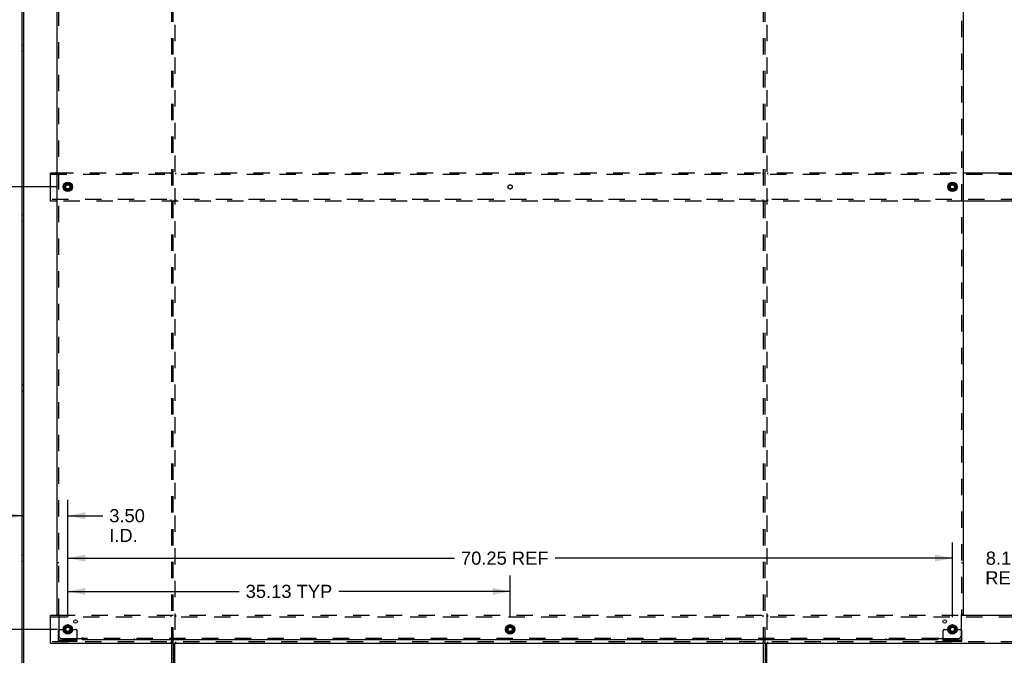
# Model space of a CAD drawing. Header units: inches. Extents: x 0 to 236, y 0 to 153.
# Tile 10 of 37: x 79 to 157, y 52 to 102. Entities that reach past the tile are written whole.
import ezdxf

# ---------------------------------------------------------------- set-up
doc = ezdxf.new("R2010")
doc.units = ezdxf.units.IN
doc.header["$LTSCALE"] = 12.986111
doc.header["$MEASUREMENT"] = 0
doc.linetypes.add('DOT', pattern=[0.2, 0.1, -0.1])
doc.linetypes.add('HIDDEN', pattern=[0.2, 0.1, -0.1])
doc.layers.get('0').update_dxf_attribs({"linetype": 'CONTINUOUS'})
for name, color, linetype in [('DEFAULT_2', 8, 'HIDDEN'), ('DIMENSIONS', 7, 'CONTINUOUS'), ('SUBPANELS', 7, 'CONTINUOUS')]:
    doc.layers.add(name, color=color, linetype=linetype)
doc.styles.get("Standard").update_dxf_attribs({"font": 'arial.ttf'})
doc.dimstyles.new('DIMSTYLE_1', dxfattribs={"dimtxt": 1.041667, "dimasz": 1.388889, "dimexe": 0.09, "dimexo": 0.07, "dimgap": 0.0375, "dimtad": 0, "dimtih": 1, "dimtoh": 1, "dimzin": 4, "dimdsep": 46, "dimtxsty": 'Standard', "dimblk": '_FILLED', "dimblk1": '_FILLED', "dimblk2": '_FILLED', "dimcen": 0.09, "dimadec": 3, "dimazin": 1, "dimtfac": 1, "dimtdec": 3, "dimtofl": 0, "dimtmove": 0, "dimatfit": 3, "dimldrblk": '_FILLED', "dimfxl": 0, "dimtolj": 1, "dimtzin": 4, "dimarcsym": 0})

# ---------------------------------------------------------------- blocks, each defined once
blk = doc.blocks.new('_FILLED')
at = {"color": 0, "linetype": 'ByBlock'}
blk.add_solid([(0, 0), (-1, 0.2), (-1, -0.2)], dxfattribs=at)
blk = doc.blocks.new('*D7')
at = {"layer": 'DIMENSIONS', "color": 2, "linetype": 'Continuous'}
for p, q in [((81.909, 53.922), (74.459, 53.922)), ((75.709, 53.922), (75.709, 51.364)), ((75.709, 45.172), (75.709, 47.718)), ((78.181, 45.172), (74.459, 45.172))]:
    blk.add_line(p, q, dxfattribs=at)
at = {"layer": 'DIMENSIONS', "color": 2, "linetype": 'Continuous', "xscale": 1.3888888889, "yscale": 1.3888888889, "zscale": 1.3888888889}
for p, rotation in [((75.709, 53.922), 90), ((75.709, 45.172), 270)]:
    blk.add_blockref('_FILLED', p, dxfattribs=dict(at, rotation=rotation))
at = {"layer": 'DIMENSIONS', "color": 2, "linetype": 'Continuous', "insert": (75.709, 50.843), "char_height": 1.0417, "width": 2.8307, "attachment_point": 2, "line_spacing_factor": 0.9}
blk.add_mtext('8.75\\PI.D.', dxfattribs=at)
blk = doc.blocks.new('*D8')
at = {"layer": 'DIMENSIONS', "color": 2, "linetype": 'Continuous'}
for p, q in [((81.909, 89.047), (74.459, 89.047)), ((75.709, 89.047), (75.709, 73.254)), ((75.709, 53.922), (75.709, 69.608)), ((81.909, 53.922), (74.459, 53.922))]:
    blk.add_line(p, q, dxfattribs=at)
at = {"layer": 'DIMENSIONS', "color": 2, "linetype": 'Continuous', "xscale": 1.3888888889, "yscale": 1.3888888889, "zscale": 1.3888888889}
for p, rotation in [((75.709, 89.047), 90), ((75.709, 53.922), 270)]:
    blk.add_blockref('_FILLED', p, dxfattribs=dict(at, rotation=rotation))
at = {"layer": 'DIMENSIONS', "color": 2, "linetype": 'Continuous', "insert": (75.709, 72.733), "char_height": 1.0417, "width": 3.64002, "attachment_point": 2, "line_spacing_factor": 0.9}
blk.add_mtext('35.13\\PTYP', dxfattribs=at)
blk = doc.blocks.new('*D12')
at = {"layer": 'DIMENSIONS', "color": 2, "linetype": 'Continuous'}
for p, q in [((82.716, 54.895), (82.716, 64.193)), ((79.216, 62.943), (76.438, 62.943)), ((82.716, 62.943), (85.486, 62.943))]:
    blk.add_line(p, q, dxfattribs=at)
at = {"layer": 'DIMENSIONS', "color": 2, "linetype": 'Continuous', "xscale": 1.3888888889, "yscale": 1.3888888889, "zscale": 1.3888888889}
blk.add_blockref('_FILLED', (79.216, 62.943), dxfattribs=at)
at = {"layer": 'DIMENSIONS', "color": 2, "linetype": 'Continuous', "xscale": 1.3888888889, "yscale": 1.3888888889, "zscale": 1.3888888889, "rotation": 180}
blk.add_blockref('_FILLED', (82.716, 62.943), dxfattribs=at)
at = {"layer": 'DIMENSIONS', "color": 2, "linetype": 'Continuous', "insert": (86.007, 63.464), "char_height": 1.0417, "width": 2.8307, "attachment_point": 1, "line_spacing_factor": 0.9}
blk.add_mtext('3.50\\PI.D.', dxfattribs=at)
blk = doc.blocks.new('*D15')
at = {"layer": 'DIMENSIONS', "color": 2, "linetype": 'Continuous'}
for p, q in [((152.966, 54.895), (152.966, 60.824)), ((161.091, 54.895), (161.091, 60.824)), ((152.966, 59.574), (150.188, 59.574)), ((161.091, 59.574), (163.869, 59.574))]:
    blk.add_line(p, q, dxfattribs=at)
at = {"layer": 'DIMENSIONS', "color": 2, "linetype": 'Continuous', "xscale": 1.3888888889, "yscale": 1.3888888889, "zscale": 1.3888888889}
blk.add_blockref('_FILLED', (152.966, 59.574), dxfattribs=at)
at = {"layer": 'DIMENSIONS', "color": 2, "linetype": 'Continuous', "xscale": 1.3888888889, "yscale": 1.3888888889, "zscale": 1.3888888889, "rotation": 180}
blk.add_blockref('_FILLED', (161.091, 59.574), dxfattribs=at)
at = {"layer": 'DIMENSIONS', "color": 2, "linetype": 'Continuous', "insert": (157.028, 60.095), "char_height": 1.0417, "width": 2.90428, "attachment_point": 2, "line_spacing_factor": 0.9}
blk.add_mtext('8.13\\PREF', dxfattribs=at)
blk = doc.blocks.new('*D16')
at = {"layer": 'DIMENSIONS', "color": 2, "linetype": 'Continuous'}
for p, q in [((82.716, 54.895), (82.716, 58.187)), ((117.841, 54.895), (117.841, 58.187)), ((82.716, 56.937), (96.325, 56.937)), ((117.841, 56.937), (104.232, 56.937))]:
    blk.add_line(p, q, dxfattribs=at)
at = {"layer": 'DIMENSIONS', "color": 2, "linetype": 'Continuous', "xscale": 1.3888888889, "yscale": 1.3888888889, "zscale": 1.3888888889, "rotation": 180}
blk.add_blockref('_FILLED', (82.716, 56.937), dxfattribs=at)
at = {"layer": 'DIMENSIONS', "color": 2, "linetype": 'Continuous', "xscale": 1.3888888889, "yscale": 1.3888888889, "zscale": 1.3888888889}
blk.add_blockref('_FILLED', (117.841, 56.937), dxfattribs=at)
at = {"layer": 'DIMENSIONS', "color": 2, "linetype": 'Continuous', "insert": (100.278, 57.458), "char_height": 1.0417, "width": 6.86571, "attachment_point": 2, "line_spacing_factor": 0.9}
blk.add_mtext('35.13 TYP', dxfattribs=at)
blk = doc.blocks.new('*D17')
at = {"layer": 'DIMENSIONS', "color": 2, "linetype": 'Continuous'}
for p, q in [((82.716, 54.895), (82.716, 60.824)), ((152.966, 54.895), (152.966, 60.824)), ((82.716, 59.574), (113.419, 59.574)), ((152.966, 59.574), (121.408, 59.574))]:
    blk.add_line(p, q, dxfattribs=at)
at = {"layer": 'DIMENSIONS', "color": 2, "linetype": 'Continuous', "xscale": 1.3888888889, "yscale": 1.3888888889, "zscale": 1.3888888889, "rotation": 180}
blk.add_blockref('_FILLED', (82.716, 59.574), dxfattribs=at)
at = {"layer": 'DIMENSIONS', "color": 2, "linetype": 'Continuous', "xscale": 1.3888888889, "yscale": 1.3888888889, "zscale": 1.3888888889}
blk.add_blockref('_FILLED', (152.966, 59.574), dxfattribs=at)
at = {"layer": 'DIMENSIONS', "color": 2, "linetype": 'Continuous', "insert": (117.413, 60.095), "char_height": 1.0417, "width": 6.94703, "attachment_point": 2, "line_spacing_factor": 0.9}
blk.add_mtext('70.25 REF', dxfattribs=at)
blk = doc.blocks.new('*D36')
at = {"layer": 'DIMENSIONS', "color": 2, "linetype": 'Continuous'}
for p, q in [((81.909, 124.172), (70.778, 124.172)), ((72.028, 124.172), (72.028, 90.852)), ((72.028, 53.922), (72.028, 87.206)), ((81.909, 53.922), (70.778, 53.922))]:
    blk.add_line(p, q, dxfattribs=at)
at = {"layer": 'DIMENSIONS', "color": 2, "linetype": 'Continuous', "xscale": 1.3888888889, "yscale": 1.3888888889, "zscale": 1.3888888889}
for p, rotation in [((72.028, 124.172), 90), ((72.028, 53.922), 270)]:
    blk.add_blockref('_FILLED', p, dxfattribs=dict(at, rotation=rotation))
at = {"layer": 'DIMENSIONS', "color": 2, "linetype": 'Continuous', "insert": (72.028, 90.331), "char_height": 1.0417, "width": 3.64002, "attachment_point": 2, "line_spacing_factor": 0.9}
blk.add_mtext('70.25\\PREF', dxfattribs=at)

msp = doc.modelspace()

# ---------------------------------------------------------------- linework, layer by layer
at = {"color": 7, "linetype": 'Continuous'}
for p, q in [((79.091, 45.172), (79.091, 128.922)), ((79.216, 45.172), (79.216, 128.922)), ((81.341, 87.922), (81.341, 90.172)), ((81.341, 90.172), (81.872, 90.172)), ((153.81, 90.172), (160.247, 90.172)), ((82.438, 89.202), (82.438, 88.893)), ((82.443, 89.21), (82.711, 89.365)), ((82.721, 89.365), (82.988, 89.21)), ((82.993, 89.202), (82.993, 88.893)), ((152.688, 89.202), (152.688, 88.893)), ((152.693, 89.21), (152.961, 89.365)), ((152.971, 89.365), (153.238, 89.21)), ((153.243, 89.202), (153.243, 88.893)), ((82.711, 88.73), (82.443, 88.884)), ((82.988, 88.884), (82.721, 88.73)), ((152.961, 88.73), (152.693, 88.884)), ((153.238, 88.884), (152.971, 88.73)), ((81.872, 87.922), (81.341, 87.922)), ((160.247, 87.922), (153.81, 87.922)), ((81.341, 52.797), (81.341, 55.047)), ((81.341, 55.047), (81.993, 55.047)), ((153.689, 55.047), (160.368, 55.047)), ((82.438, 54.077), (82.438, 53.768)), ((82.443, 54.085), (82.711, 54.24)), ((82.721, 54.24), (82.988, 54.085)), ((82.993, 54.077), (82.993, 53.768)), ((117.563, 54.077), (117.563, 53.768)), ((117.568, 54.085), (117.836, 54.24)), ((117.846, 54.24), (118.113, 54.085)), ((118.118, 54.077), (118.118, 53.768)), ((152.688, 54.077), (152.688, 53.768)), ((152.693, 54.085), (152.961, 54.24)), ((152.971, 54.24), (153.238, 54.085)), ((153.243, 54.077), (153.243, 53.768)), ((82.711, 53.605), (82.443, 53.759)), ((82.988, 53.759), (82.721, 53.605)), ((117.836, 53.605), (117.568, 53.759)), ((118.113, 53.759), (117.846, 53.605)), ((152.961, 53.605), (152.693, 53.759)), ((153.238, 53.759), (152.971, 53.605)), ((194.466, 52.797), (81.341, 52.797)), ((81.966, 52.975), (81.966, 53.079)), ((81.966, 52.975), (83.466, 52.975)), ((83.466, 52.975), (83.466, 53.079)), ((90.966, 45.172), (90.966, 52.797)), ((91.091, 52.797), (91.091, 45.172)), ((138.091, 52.797), (138.091, 45.172)), ((152.216, 52.975), (152.216, 53.079)), ((152.216, 52.975), (153.716, 52.975)), ((153.716, 52.975), (153.716, 53.079))]:
    msp.add_line(p, q, dxfattribs=at)
at = {"color": 3, "linetype": 'Continuous'}
for p, q in [((81.966, 53.079), (81.966, 53.797)), ((83.466, 53.079), (83.466, 53.204)), ((152.216, 53.079), (152.216, 53.204)), ((153.716, 53.079), (153.716, 53.797)), ((81.966, 53.079), (83.466, 53.079)), ((91.216, 45.172), (91.216, 52.797)), ((137.966, 45.172), (137.966, 52.797)), ((138.216, 45.172), (138.216, 52.797)), ((152.216, 53.079), (153.716, 53.079))]:
    msp.add_line(p, q, dxfattribs=at)
at = {"color": 7, "linetype": 'Continuous'}
for centre, radius in [((82.716, 89.047), 0.372), ((82.716, 89.047), 0.356), ((82.716, 89.047), 0.204), ((82.716, 89.047), 0.188), ((152.966, 89.047), 0.372), ((152.966, 89.047), 0.356), ((152.966, 89.047), 0.204), ((152.966, 89.047), 0.188), ((82.716, 53.922), 0.372), ((82.716, 53.922), 0.356), ((82.716, 53.922), 0.204), ((82.716, 53.922), 0.188), ((117.841, 53.922), 0.372), ((117.841, 53.922), 0.356), ((117.841, 53.922), 0.204), ((117.841, 53.922), 0.188), ((152.966, 53.922), 0.372), ((152.966, 53.922), 0.356), ((152.966, 53.922), 0.204), ((152.966, 53.922), 0.188)]:
    msp.add_circle(centre, radius, dxfattribs=at)
for centre, start, end in [((82.448, 89.202), 120, 179.98765), ((82.716, 89.356), 60, 120), ((82.983, 89.202), 0, 60), ((152.698, 89.202), 120, 179.98765), ((152.966, 89.356), 60, 120), ((153.233, 89.202), 0, 60), ((82.448, 88.893), 180.01128, 239.98796), ((82.716, 88.739), 240.01171, 299.98732), ((82.983, 88.893), 300.01085, 360), ((152.698, 88.893), 180.01128, 239.98796), ((152.966, 88.739), 240.01171, 300), ((153.233, 88.893), 300.01085, 360), ((82.448, 54.077), 120, 179.98765), ((82.716, 54.231), 60, 120), ((82.983, 54.077), 0, 60), ((117.573, 54.077), 120, 179.98765), ((117.841, 54.231), 60, 120), ((118.108, 54.077), 0, 60), ((152.698, 54.077), 120, 179.98765), ((152.966, 54.231), 60, 120), ((153.233, 54.077), 0, 60), ((82.448, 53.768), 180.01128, 239.98796), ((82.716, 53.614), 240.01171, 299.98732), ((82.983, 53.768), 300.01085, 360), ((117.573, 53.768), 180.01128, 239.98796), ((117.841, 53.614), 240.01171, 299.98732), ((118.108, 53.768), 300.01085, 360), ((152.698, 53.768), 180.01128, 239.98796), ((152.966, 53.614), 240.01171, 300), ((153.233, 53.768), 300.01085, 360)]:
    msp.add_arc(centre, 0.01, start, end, dxfattribs=at)
at = {"color": 3, "linetype": 'Continuous'}
for centre, start, end in [((82.091, 53.797), 138.70205, 180), ((153.591, 53.797), 0, 41.29795)]:
    msp.add_arc(centre, 0.125, start, end, dxfattribs=at)
at = {"layer": 'DEFAULT_2', "color": 8, "linetype": 'HIDDEN'}
for p, q in [((90.966, 52.797), (90.966, 125.297)), ((91.091, 52.797), (91.091, 125.297)), ((91.216, 125.297), (91.216, 52.797)), ((137.966, 52.797), (137.966, 125.297)), ((138.091, 52.797), (138.091, 125.297)), ((138.216, 125.297), (138.216, 52.797)), ((79.216, 100.297), (79.091, 100.297)), ((79.216, 99.797), (79.091, 99.797)), ((81.341, 90.047), (194.466, 90.047)), ((81.872, 90.172), (153.81, 90.172)), ((90.903, 90.172), (90.903, 90.047)), ((91.278, 90.172), (91.278, 90.047)), ((137.903, 90.172), (137.903, 90.047)), ((138.278, 90.172), (138.278, 90.047)), ((194.466, 88.047), (81.341, 88.047)), ((153.81, 87.922), (81.872, 87.922)), ((90.903, 88.047), (90.903, 87.922)), ((91.278, 88.047), (91.278, 87.922)), ((137.903, 88.047), (137.903, 87.922)), ((138.278, 88.047), (138.278, 87.922)), ((79.216, 86.797), (79.091, 86.797)), ((79.216, 86.297), (79.091, 86.297)), ((79.216, 73.297), (79.091, 73.297)), ((79.216, 72.797), (79.091, 72.797)), ((79.216, 59.797), (79.091, 59.797)), ((79.216, 59.297), (79.091, 59.297)), ((81.341, 54.922), (194.466, 54.922)), ((81.993, 55.047), (153.689, 55.047)), ((90.903, 55.047), (90.903, 54.922)), ((91.278, 55.047), (91.278, 54.922)), ((137.903, 55.047), (137.903, 54.922)), ((138.278, 55.047), (138.278, 54.922)), ((82.091, 53.922), (82.18, 53.922)), ((82.18, 53.922), (82.241, 53.922)), ((82.241, 53.922), (82.541, 53.922)), ((82.891, 53.922), (83.341, 53.922)), ((83.466, 53.204), (83.466, 53.797)), ((152.216, 53.204), (152.216, 53.797)), ((152.341, 53.922), (152.43, 53.922)), ((152.43, 53.922), (152.491, 53.922)), ((152.491, 53.922), (152.791, 53.922)), ((153.141, 53.922), (153.591, 53.922)), ((194.466, 52.922), (81.341, 52.922)), ((82.213, 52.975), (82.213, 53.079)), ((82.469, 52.975), (82.469, 53.079)), ((82.963, 52.975), (82.963, 53.079)), ((83.219, 52.975), (83.219, 53.079)), ((90.903, 52.922), (90.903, 52.797)), ((91.278, 52.922), (91.278, 52.797)), ((137.903, 52.922), (137.903, 52.797)), ((138.278, 52.922), (138.278, 52.797)), ((152.463, 52.975), (152.463, 53.079)), ((152.719, 52.975), (152.719, 53.079)), ((153.213, 52.975), (153.213, 53.079)), ((153.469, 52.975), (153.469, 53.079))]:
    msp.add_line(p, q, dxfattribs=at)
for centre, radius in [((82.716, 89.047), 0.312), ((82.716, 89.047), 0.183), ((82.716, 89.047), 0.165), ((152.966, 89.047), 0.312), ((152.966, 89.047), 0.183), ((152.966, 89.047), 0.165), ((82.716, 53.922), 0.312), ((82.716, 53.922), 0.183), ((82.716, 53.922), 0.165), ((117.841, 53.922), 0.312), ((117.841, 53.922), 0.183), ((117.841, 53.922), 0.165), ((152.966, 53.922), 0.312), ((152.966, 53.922), 0.183), ((152.966, 53.922), 0.165)]:
    msp.add_circle(centre, radius, dxfattribs=at)
at = {"layer": 'DEFAULT_2', "color": 8, "linetype": 'DOT'}
for centre in [(82.716, 89.047), (117.841, 89.047), (152.966, 89.047), (82.716, 53.922), (117.841, 53.922), (152.966, 53.922)]:
    msp.add_circle(centre, 0.17, dxfattribs=at)
at = {"layer": 'DEFAULT_2', "color": 8, "linetype": 'HIDDEN'}
for centre, radius, start, end in [((82.091, 53.797), 0.125, 90, 138.70205), ((82.716, 53.922), 0.175, 180, 360), ((83.341, 53.797), 0.125, 0, 90), ((152.341, 53.797), 0.125, 90, 180), ((152.966, 53.922), 0.175, 180, 360), ((153.591, 53.797), 0.125, 41.29795, 90)]:
    msp.add_arc(centre, radius, start, end, dxfattribs=at)
at = {"layer": 'SUBPANELS', "color": 3, "linetype": 'Continuous'}
for p, q in [((81.872, 55.079), (81.872, 123.016)), ((153.81, 123.016), (153.81, 55.079)), ((81.872, 55.079), (81.958, 55.079)), ((81.978, 55.062), (81.985, 55.054)), ((81.997, 55.043), (81.997, 53.454)), ((153.685, 53.454), (153.685, 55.043)), ((153.81, 55.079), (153.723, 55.079)), ((82.247, 53.204), (83.837, 53.204)), ((151.827, 53.185), (151.834, 53.192)), ((151.845, 53.204), (153.435, 53.204)), ((83.872, 53.079), (83.872, 53.165)), ((151.81, 53.079), (83.872, 53.079)), ((151.81, 53.079), (151.81, 53.165))]:
    msp.add_line(p, q, dxfattribs=at)
at = {"layer": 'SUBPANELS', "color": 8, "linetype": 'HIDDEN'}
for p, q in [((81.997, 55.079), (81.997, 123.016)), ((153.685, 123.016), (153.685, 55.079)), ((81.997, 59.204), (81.872, 59.204)), ((153.685, 59.204), (153.81, 59.204)), ((81.958, 55.079), (82.038, 55.079)), ((153.723, 55.079), (153.644, 55.079)), ((83.872, 53.165), (83.872, 53.244)), ((151.81, 53.204), (83.872, 53.204)), ((87.997, 53.204), (87.997, 53.079)), ((147.685, 53.204), (147.685, 53.079)), ((151.81, 53.165), (151.81, 53.244))]:
    msp.add_line(p, q, dxfattribs=at)
at = {"layer": 'SUBPANELS', "color": 3, "linetype": 'Continuous'}
for points in [[(81.958, 55.079), (81.961, 55.077), (81.963, 55.075), (81.965, 55.073), (81.968, 55.072), (81.97, 55.07), (81.971, 55.068), (81.973, 55.067), (81.975, 55.065), (81.977, 55.063), (81.978, 55.062)], [(81.985, 55.054), (81.987, 55.052), (81.99, 55.05), (81.992, 55.048), (81.993, 55.047), (81.995, 55.045), (81.997, 55.043)], [(153.698, 55.056), (153.696, 55.054), (153.694, 55.052), (153.692, 55.05), (153.69, 55.048), (153.688, 55.047), (153.686, 55.045), (153.685, 55.043)], [(153.723, 55.079), (153.721, 55.077), (153.718, 55.075), (153.716, 55.073), (153.714, 55.072), (153.712, 55.07), (153.71, 55.068), (153.708, 55.067), (153.707, 55.065), (153.705, 55.063), (153.703, 55.062), (153.698, 55.056)], [(83.85, 53.19), (83.848, 53.192), (83.846, 53.194), (83.844, 53.196), (83.842, 53.198), (83.84, 53.2), (83.838, 53.202), (83.837, 53.204)], [(83.872, 53.165), (83.87, 53.168), (83.868, 53.17), (83.867, 53.172), (83.865, 53.174), (83.863, 53.176), (83.862, 53.178), (83.86, 53.18), (83.858, 53.182), (83.857, 53.183), (83.855, 53.185), (83.85, 53.19)], [(151.81, 53.165), (151.811, 53.168), (151.813, 53.17), (151.815, 53.172), (151.817, 53.174), (151.818, 53.176), (151.82, 53.178), (151.822, 53.18), (151.823, 53.182), (151.825, 53.183), (151.827, 53.185)], [(151.834, 53.192), (151.836, 53.194), (151.838, 53.196), (151.84, 53.198), (151.842, 53.2), (151.843, 53.202), (151.845, 53.204)]]:
    msp.add_lwpolyline(points, dxfattribs=at)
at = {"layer": 'SUBPANELS', "color": 8, "linetype": 'HIDDEN'}
for points in [[(82.011, 55.053), (82.008, 55.051), (82.006, 55.05), (82.003, 55.048), (82.001, 55.046), (81.999, 55.045), (81.997, 55.043)], [(82.038, 55.079), (82.037, 55.077), (82.036, 55.075), (82.035, 55.073), (82.034, 55.071), (82.033, 55.07), (82.032, 55.068), (82.03, 55.066), (82.028, 55.065), (82.026, 55.063), (82.025, 55.062), (82.023, 55.06), (82.02, 55.059), (82.018, 55.057), (82.016, 55.056), (82.011, 55.053)], [(153.644, 55.079), (153.644, 55.077), (153.645, 55.075), (153.646, 55.073), (153.647, 55.071), (153.649, 55.07), (153.65, 55.068), (153.652, 55.066), (153.653, 55.065), (153.655, 55.063), (153.657, 55.062), (153.659, 55.06), (153.661, 55.059), (153.663, 55.057), (153.666, 55.056)], [(153.666, 55.056), (153.671, 55.053), (153.673, 55.051), (153.676, 55.05), (153.678, 55.048), (153.681, 55.046), (153.683, 55.045), (153.685, 55.043)], [(83.849, 53.222), (83.846, 53.217), (83.845, 53.215), (83.843, 53.212), (83.841, 53.21), (83.84, 53.208), (83.838, 53.206), (83.837, 53.204)], [(83.872, 53.244), (83.87, 53.244), (83.868, 53.243), (83.866, 53.242), (83.865, 53.241), (83.863, 53.24), (83.861, 53.238), (83.86, 53.237), (83.858, 53.235), (83.856, 53.233), (83.855, 53.231), (83.854, 53.229), (83.852, 53.227), (83.851, 53.225), (83.849, 53.222)], [(151.81, 53.244), (151.811, 53.244), (151.813, 53.243), (151.815, 53.242), (151.817, 53.241), (151.819, 53.24), (151.82, 53.238), (151.822, 53.237), (151.824, 53.235), (151.825, 53.233), (151.827, 53.231), (151.828, 53.229), (151.829, 53.227), (151.831, 53.225), (151.832, 53.222), (151.835, 53.217)], [(151.835, 53.217), (151.837, 53.215), (151.838, 53.212), (151.84, 53.21), (151.842, 53.208), (151.843, 53.206), (151.845, 53.204)]]:
    msp.add_lwpolyline(points, dxfattribs=at)
for centre in [(82.716, 89.047), (152.966, 89.047), (82.716, 53.922), (117.841, 53.922), (152.966, 53.922)]:
    msp.add_circle(centre, 0.25, dxfattribs=at)
at = {"layer": 'SUBPANELS', "color": 3, "linetype": 'Continuous'}
for centre in [(83.334, 54.541), (152.347, 54.541)]:
    msp.add_circle(centre, 0.141, dxfattribs=at)
for centre, start, end in [((82.247, 53.454), 180, 270), ((153.435, 53.454), 270, 360)]:
    msp.add_arc(centre, 0.25, start, end, dxfattribs=at)

# ---------------------------------------------------------------- dimensions: what is measured, and where the dimension line sits
at = {"layer": 'DIMENSIONS', "color": 2, "linetype": 'Continuous'}
for base, p1, p2, text, picture, middle in [((82.716, 62.943), (79.216, 125.547), (82.716, 54.825), '<>\\PI.D.', '*D12', (87.422, 62.162)), ((152.966, 59.574), (82.716, 54.825), (152.966, 54.825), '<> REF', '*D17', (117.413, 59.574)), ((161.090773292, 59.574461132), (152.965773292, 54.824612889), (161.090773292, 54.824612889), '<>\\PREF', '*D15', (157.028273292, 58.793211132))]:
    dim = msp.add_linear_dim(base=base, p1=p1, p2=p2, text=text, dimstyle='DIMSTYLE_1', dxfattribs=at)
    dim.commit()
    dim.dimension.update_dxf_attribs({"geometry": picture, "text_midpoint": middle, "dimtype": 160})
for base, p1, p2, angle, text, picture, middle in [((72.028, 53.922), (81.979, 124.172), (81.979, 53.922), 270, '<>\\PREF', '*D36', (72.028, 89.029)), ((75.708555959, 53.922390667), (81.97855107, 89.047390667), (81.97855107, 53.922390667), 270, '<>\\PTYP', '*D8', (75.708555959, 71.431078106)), ((82.715773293, 56.93711159), (117.840773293, 54.824612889), (82.715773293, 54.824612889), 180, '<> TYP', '*D16', (100.278273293, 56.93711159)), ((75.709, 53.922), (78.251, 45.172), (81.979, 53.922), 90, '<>\\PI.D.', '*D7', (75.709, 49.541))]:
    dim = msp.add_linear_dim(base=base, p1=p1, p2=p2, angle=angle, text=text, dimstyle='DIMSTYLE_1', dxfattribs=at)
    dim.commit()
    dim.dimension.update_dxf_attribs({"geometry": picture, "text_midpoint": middle, "dimtype": 160})

doc.saveas('drawing.dxf')
